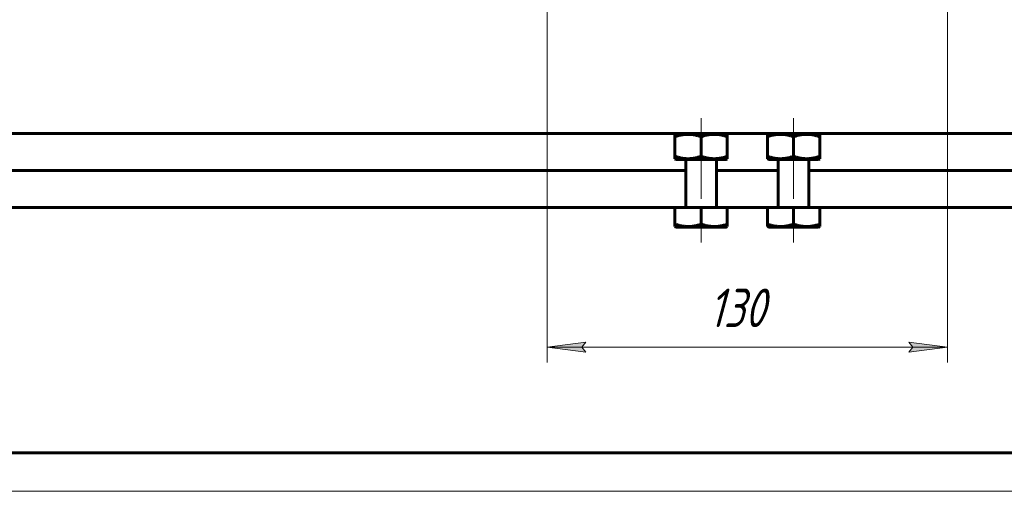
# Model space of a CAD drawing. Header units: millimetres. Extents: x 0 to 841, y 0 to 594.
# Tile 2 of 26: x 128 to 256, y 0 to 61. Entities that reach past the tile are written whole.
import ezdxf

# ---------------------------------------------------------------- set-up
doc = ezdxf.new("R2010")
doc.units = ezdxf.units.MM
for name, pattern in [('K5LT_AXLED', [12, 7.5, -1.5, 1.5, -1.5]), ('K5LT_BASIC', [0]), ('K5LT_THIN', [0])]:
    doc.linetypes.add(name, pattern=pattern)
doc.layers.add('Системный слой', color=7, linetype='Continuous')
doc.layers.add('Системный слой (1)', color=7, linetype='Continuous', true_color=0x6c6c6c)
doc.styles.add('KDIMTEXTSTYLE', font='txt', dxfattribs={"width": 0.96, "oblique": 15, "height": 5})
doc.styles.add('KTEXTSTYLE', font='txt', dxfattribs={"width": 0.96, "height": 5})
doc.dimstyles.new('KDIMSTYLE (0.40)', dxfattribs={"dimtxt": 5, "dimasz": 1, "dimexe": 2, "dimexo": 0, "dimgap": 1, "dimtad": 1, "dimlfac": 2.5, "dimtxsty": 'KDIMTEXTSTYLE', "dimsah": 1, "dimcen": 0, "dimdle": 1, "dimadec": 0, "dimazin": 0, "dimtfac": 0.667, "dimtmove": 0, "dimatfit": 3, "dimfxl": 1, "dimtvp": 1, "dimtolj": 1, "dimtzin": 0, "dimarcsym": 0})

# ---------------------------------------------------------------- blocks, each defined once
blk = doc.blocks.new('U41')
at = {"layer": 'Системный слой (1)', "color": 150, "linetype": 'K5LT_BASIC', "lineweight": 60, "true_color": 0x0080ff}
for p, q in [((225.21, 34.28), (228.44, 34.28)), ((228.44, 34.28), (231.67, 34.28))]:
    blk.add_line(p, q, dxfattribs=at)
blk = doc.blocks.new('U42')
at = {"layer": 'Системный слой (1)', "color": 150, "linetype": 'K5LT_BASIC', "lineweight": 60, "true_color": 0x0080ff}
for p, q in [((213.21, 43.08), (216.44, 43.08)), ((216.44, 43.08), (219.67, 43.08))]:
    blk.add_line(p, q, dxfattribs=at)
blk = doc.blocks.new('U43')
at = {"layer": 'Системный слой (1)', "color": 150, "linetype": 'K5LT_BASIC', "lineweight": 60, "true_color": 0x0080ff}
for p, q in [((225.21, 43.08), (228.44, 43.08)), ((228.44, 43.08), (231.67, 43.08))]:
    blk.add_line(p, q, dxfattribs=at)
blk = doc.blocks.new('U44')
at = {"layer": 'Системный слой (1)', "color": 150, "linetype": 'K5LT_BASIC', "lineweight": 60, "true_color": 0x0080ff}
for p, q in [((213.21, 34.28), (216.44, 34.28)), ((216.44, 34.28), (219.67, 34.28))]:
    blk.add_line(p, q, dxfattribs=at)
blk = doc.blocks.new('U45')
at = {"layer": 'Системный слой (1)', "color": 150, "linetype": 'K5LT_BASIC', "lineweight": 60, "true_color": 0x0080ff}
for p, q in [((214.44, 41.64), (88.48, 41.64)), ((226.44, 41.64), (218.44, 41.64)), ((356.4, 41.64), (230.44, 41.64))]:
    blk.add_line(p, q, dxfattribs=at)
blk = doc.blocks.new('U56')
at = {"layer": 'Системный слой (1)', "color": 150, "linetype": 'K5LT_BASIC', "lineweight": 60, "true_color": 0x0080ff}
for p, q in [((213.04, 36.84), (88.48, 36.84)), ((225.04, 36.84), (219.84, 36.84)), ((356.4, 36.84), (231.84, 36.84))]:
    blk.add_line(p, q, dxfattribs=at)
blk = doc.blocks.new('D9')
at = {"layer": 'Системный слой (1)'}
for points in [[(201.44, 18.06), (200.94, 18.72), (201.44, 19.38), (196.44, 18.72)], [(248.44, 18.72), (243.44, 19.38), (243.94, 18.72), (243.44, 18.06)]]:
    blk.add_hatch(color=7, dxfattribs=at).paths.add_polyline_path(points)
at = {"layer": 'Системный слой (1)', "color": 7, "linetype": 'K5LT_THIN', "lineweight": 18}
for p, q in [((196.44, 100.44), (196.44, 16.72)), ((248.44, 100.44), (248.44, 16.72)), ((196.44, 18.72), (201.44, 19.38)), ((201.44, 19.38), (200.94, 18.72)), ((243.94, 18.72), (243.44, 19.38)), ((243.44, 19.38), (248.44, 18.72)), ((201.44, 18.06), (196.44, 18.72)), ((196.44, 18.72), (248.44, 18.72)), ((200.94, 18.72), (201.44, 18.06)), ((248.44, 18.72), (243.44, 18.06)), ((243.44, 18.06), (243.94, 18.72))]:
    blk.add_line(p, q, dxfattribs=at)
blk.add_wipeout([(217.43, 19.72), (217.43, 27.1), (227.05, 27.1), (227.05, 19.72)]).dxf.layer = 'Системный слой (1)'
at = {"layer": 'Системный слой (1)', "color": 7, "insert": (217.43, 26.31), "char_height": 5, "attachment_point": 1, "style": 'KTEXTSTYLE'}
blk.add_mtext('\\fArial|b0|c204|p34;\\H5.0;\\W1.000;\\Q15;\\fGOST Type AU|b0|i0|c204|p34;\\Q15;\\W0.960;130', dxfattribs=at)
blk = doc.blocks.new('KDIMARROW_01')
at = {"layer": 'Системный слой'}
blk.add_hatch(color=0, dxfattribs=at).paths.add_polyline_path([(0, 0), (-5, 0.66), (-4.5, 0), (-5, -0.66)])
at = {"layer": 'Системный слой', "color": 0, "linetype": 'K5LT_THIN', "lineweight": 18}
for p, q in [((-4.5, 0), (-5, 0.66)), ((-5, 0.66), (0, 0)), ((0, 0), (-5, -0.66)), ((-5, -0.66), (-4.5, 0))]:
    blk.add_line(p, q, dxfattribs=at)
at = {"layer": 'Системный слой (1)', "color": 0, "linetype": 'K5LT_THIN', "lineweight": 18}
blk.add_line((659.18, 293), (658.78, 293), dxfattribs=at)
blk = doc.blocks.new('U109')
at = {"color": 150, "linetype": 'K5LT_BASIC', "lineweight": 60, "true_color": 0x0080ff}
blk.add_line((836, 5), (20, 5), dxfattribs=at)
at = {"color": 7, "linetype": 'K5LT_THIN', "lineweight": 18}
blk.add_line((841, 0), (0, 0), dxfattribs=at)

msp = doc.modelspace()

# ---------------------------------------------------------------- linework, layer by layer
at = {"layer": 'Системный слой (1)', "color": 30, "linetype": 'K5LT_AXLED', "lineweight": 18, "true_color": 0xff8000}
for p, q in [((216.4397, 48.4387), (216.4397, 44.0369)), ((228.4397, 48.4387), (228.4397, 44.0369)), ((216.4397, 45.4806), (216.4397, 34.8387)), ((228.4397, 45.4806), (228.4397, 34.8387)), ((216.4397, 36.6806), (216.4397, 32.2787)), ((228.4397, 36.6806), (228.4397, 32.2787))]:
    msp.add_line(p, q, dxfattribs=at)
at = {"layer": 'Системный слой (1)', "color": 150, "linetype": 'K5LT_BASIC', "lineweight": 60, "true_color": 0x0080ff}
for p, q in [((356.3997, 46.4387), (88.4797, 46.4387)), ((213.2097, 46.4387), (213.0397, 46.3406)), ((213.0397, 46.0369), (213.0397, 46.3406)), ((219.6697, 46.4387), (219.8397, 46.3406)), ((219.8397, 46.3406), (219.8397, 46.0369)), ((225.2097, 46.4387), (225.0397, 46.3406)), ((225.0397, 46.0369), (225.0397, 46.3406)), ((231.6697, 46.4387), (231.8397, 46.3406)), ((231.8397, 46.3406), (231.8397, 46.0369)), ((213.0397, 46.0369), (213.0397, 43.4806)), ((216.4397, 46.0369), (216.4397, 43.4806)), ((219.8397, 46.0369), (219.8397, 43.4806)), ((225.0397, 46.0369), (225.0397, 43.4806)), ((228.4397, 46.0369), (228.4397, 43.4806)), ((231.8397, 46.0369), (231.8397, 43.4806)), ((213.0397, 43.1769), (213.0397, 43.4806)), ((213.0397, 43.1769), (213.2097, 43.0787)), ((214.4397, 36.9987), (214.4397, 43.0787)), ((218.4397, 36.9987), (218.4397, 43.0787)), ((219.8397, 43.1769), (219.6697, 43.0787)), ((219.8397, 43.4806), (219.8397, 43.1769)), ((225.0397, 43.1769), (225.0397, 43.4806)), ((225.0397, 43.1769), (225.2097, 43.0787)), ((226.4397, 36.9987), (226.4397, 43.0787)), ((230.4397, 36.9987), (230.4397, 43.0787)), ((231.8397, 43.1769), (231.6697, 43.0787)), ((231.8397, 43.4806), (231.8397, 43.1769)), ((213.0397, 36.8387), (213.0397, 34.6806)), ((216.4397, 36.8387), (213.0397, 36.8387)), ((219.8397, 36.8387), (216.4397, 36.8387)), ((216.4397, 36.8387), (216.4397, 34.6806)), ((219.8397, 36.8387), (219.8397, 34.6806)), ((228.4397, 36.8387), (225.0397, 36.8387)), ((225.0397, 36.8387), (225.0397, 34.6806)), ((228.4397, 36.8387), (228.4397, 34.6806)), ((231.8397, 36.8387), (228.4397, 36.8387)), ((231.8397, 36.8387), (231.8397, 34.6806)), ((213.0397, 34.3769), (213.0397, 34.6806)), ((219.8397, 34.6806), (219.8397, 34.3769)), ((225.0397, 34.3769), (225.0397, 34.6806)), ((231.8397, 34.6806), (231.8397, 34.3769)), ((213.0397, 34.3769), (213.2097, 34.2787)), ((219.8397, 34.3769), (219.6697, 34.2787)), ((225.0397, 34.3769), (225.2097, 34.2787)), ((231.8397, 34.3769), (231.6697, 34.2787))]:
    msp.add_line(p, q, dxfattribs=at)
for centre, start, end in [((214.2797, 36.9987), 270, 0), ((218.5997, 36.9987), 180, 270), ((226.2797, 36.9987), 270, 0), ((230.5997, 36.9987), 180, 270)]:
    msp.add_arc(centre, 0.16, start, end, dxfattribs=at)
for points, knots in [([(216.4397, 46.0369), (216.3076, 46.0809), (216.1141, 46.1398), (215.826, 46.2129), (215.5863, 46.2635), (215.3371, 46.3025), (215.1102, 46.3267), (214.9008, 46.3393), (214.6976, 46.3419), (214.5041, 46.3356), (214.288, 46.3196), (214.0476, 46.2896), (213.7004, 46.2269), (213.3647, 46.141), (213.1195, 46.0635), (213.0397, 46.0369)], [0, 0, 0, 0, 1.91244871, 2.78068749, 4.10062144, 5.2997801, 6.27754197, 7.2675193, 8.21485807, 9.10206657, 9.9581603, 11.22579665, 12.46383647, 14.84267045, 16, 16, 16, 16]), ([(219.8397, 46.0369), (219.7076, 46.0809), (219.5141, 46.1398), (219.226, 46.2129), (218.9863, 46.2635), (218.7371, 46.3025), (218.5102, 46.3267), (218.3008, 46.3393), (218.0976, 46.3419), (217.9041, 46.3356), (217.688, 46.3196), (217.4476, 46.2896), (217.1004, 46.2269), (216.7647, 46.141), (216.5195, 46.0635), (216.4397, 46.0369)], [0, 0, 0, 0, 1.91244871, 2.78068749, 4.10062144, 5.2997801, 6.27754197, 7.2675193, 8.21485807, 9.10206657, 9.9581603, 11.22579665, 12.46383647, 14.84267045, 16, 16, 16, 16]), ([(228.4397, 46.0369), (228.3076, 46.0809), (228.1141, 46.1398), (227.826, 46.2129), (227.5863, 46.2635), (227.3371, 46.3025), (227.1102, 46.3267), (226.9008, 46.3393), (226.6976, 46.3419), (226.5041, 46.3356), (226.288, 46.3196), (226.0476, 46.2896), (225.7004, 46.2269), (225.3647, 46.141), (225.1195, 46.0635), (225.0397, 46.0369)], [0, 0, 0, 0, 1.91244871, 2.78068749, 4.10062144, 5.2997801, 6.27754197, 7.2675193, 8.21485807, 9.10206657, 9.9581603, 11.22579665, 12.46383647, 14.84267045, 16, 16, 16, 16]), ([(231.8397, 46.0369), (231.7076, 46.0809), (231.5141, 46.1398), (231.226, 46.2129), (230.9863, 46.2635), (230.7371, 46.3025), (230.5102, 46.3267), (230.3008, 46.3393), (230.0976, 46.3419), (229.9041, 46.3356), (229.688, 46.3196), (229.4476, 46.2896), (229.1004, 46.2269), (228.7647, 46.141), (228.5195, 46.0635), (228.4397, 46.0369)], [0, 0, 0, 0, 1.91244871, 2.78068749, 4.10062144, 5.2997801, 6.27754197, 7.2675193, 8.21485807, 9.10206657, 9.9581603, 11.22579665, 12.46383647, 14.84267045, 16, 16, 16, 16]), ([(213.0397, 43.4806), (213.1718, 43.4365), (213.3652, 43.3776), (213.6533, 43.3045), (213.893, 43.254), (214.1422, 43.2149), (214.3691, 43.1907), (214.5785, 43.1782), (214.7818, 43.1756), (214.9752, 43.1818), (215.1913, 43.1979), (215.4317, 43.2279), (215.7789, 43.2906), (216.1146, 43.3765), (216.3598, 43.4539), (216.4397, 43.4806)], [0, 0, 0, 0, 1.91244871, 2.78068749, 4.10062144, 5.2997801, 6.27754197, 7.2675193, 8.21485807, 9.10206657, 9.9581603, 11.22579665, 12.46383647, 14.84267045, 16, 16, 16, 16]), ([(216.4397, 43.4806), (216.5718, 43.4365), (216.7652, 43.3776), (217.0533, 43.3045), (217.293, 43.254), (217.5422, 43.2149), (217.7691, 43.1907), (217.9785, 43.1782), (218.1818, 43.1756), (218.3752, 43.1818), (218.5913, 43.1979), (218.8317, 43.2279), (219.1789, 43.2906), (219.5146, 43.3765), (219.7598, 43.4539), (219.8397, 43.4806)], [0, 0, 0, 0, 1.91244871, 2.78068749, 4.10062144, 5.2997801, 6.27754196, 7.2675193, 8.21485807, 9.10206657, 9.9581603, 11.22579665, 12.46383647, 14.84267045, 16, 16, 16, 16]), ([(225.0397, 43.4806), (225.1718, 43.4365), (225.3652, 43.3776), (225.6533, 43.3045), (225.893, 43.254), (226.1422, 43.2149), (226.3691, 43.1907), (226.5785, 43.1782), (226.7818, 43.1756), (226.9752, 43.1818), (227.1913, 43.1979), (227.4317, 43.2279), (227.7789, 43.2906), (228.1146, 43.3765), (228.3598, 43.4539), (228.4397, 43.4806)], [0, 0, 0, 0, 1.91244871, 2.78068749, 4.10062144, 5.2997801, 6.27754197, 7.2675193, 8.21485807, 9.10206657, 9.9581603, 11.22579665, 12.46383647, 14.84267045, 16, 16, 16, 16]), ([(228.4397, 43.4806), (228.5718, 43.4365), (228.7652, 43.3776), (229.0533, 43.3045), (229.293, 43.254), (229.5422, 43.2149), (229.7691, 43.1907), (229.9785, 43.1782), (230.1818, 43.1756), (230.3752, 43.1818), (230.5913, 43.1979), (230.8317, 43.2279), (231.1789, 43.2906), (231.5146, 43.3765), (231.7598, 43.4539), (231.8397, 43.4806)], [0, 0, 0, 0, 1.91244871, 2.78068749, 4.10062144, 5.2997801, 6.27754196, 7.2675193, 8.21485807, 9.10206657, 9.9581603, 11.22579665, 12.46383647, 14.84267045, 16, 16, 16, 16]), ([(213.0397, 34.6806), (213.1718, 34.6365), (213.3652, 34.5776), (213.6533, 34.5045), (213.893, 34.454), (214.1422, 34.4149), (214.3691, 34.3907), (214.5785, 34.3782), (214.7818, 34.3756), (214.9752, 34.3818), (215.1913, 34.3979), (215.4317, 34.4279), (215.7789, 34.4906), (216.1146, 34.5765), (216.3598, 34.6539), (216.4397, 34.6806)], [0, 0, 0, 0, 1.91244871, 2.78068749, 4.10062144, 5.2997801, 6.27754197, 7.2675193, 8.21485807, 9.10206657, 9.9581603, 11.22579665, 12.46383647, 14.84267045, 16, 16, 16, 16]), ([(216.4397, 34.6806), (216.5718, 34.6365), (216.7652, 34.5776), (217.0533, 34.5045), (217.293, 34.454), (217.5422, 34.4149), (217.7691, 34.3907), (217.9785, 34.3782), (218.1818, 34.3756), (218.3752, 34.3818), (218.5913, 34.3979), (218.8317, 34.4279), (219.1789, 34.4906), (219.5146, 34.5765), (219.7598, 34.6539), (219.8397, 34.6806)], [0, 0, 0, 0, 1.91244871, 2.78068749, 4.10062144, 5.2997801, 6.27754197, 7.2675193, 8.21485807, 9.10206657, 9.9581603, 11.22579665, 12.46383647, 14.84267045, 16, 16, 16, 16]), ([(225.0397, 34.6806), (225.1718, 34.6365), (225.3652, 34.5776), (225.6533, 34.5045), (225.893, 34.454), (226.1422, 34.4149), (226.3691, 34.3907), (226.5785, 34.3782), (226.7818, 34.3756), (226.9752, 34.3818), (227.1913, 34.3979), (227.4317, 34.4279), (227.7789, 34.4906), (228.1146, 34.5765), (228.3598, 34.6539), (228.4397, 34.6806)], [0, 0, 0, 0, 1.91244871, 2.78068749, 4.10062144, 5.2997801, 6.27754197, 7.2675193, 8.21485807, 9.10206657, 9.9581603, 11.22579665, 12.46383647, 14.84267045, 16, 16, 16, 16]), ([(228.4397, 34.6806), (228.5718, 34.6365), (228.7652, 34.5776), (229.0533, 34.5045), (229.293, 34.454), (229.5422, 34.4149), (229.7691, 34.3907), (229.9785, 34.3782), (230.1818, 34.3756), (230.3752, 34.3818), (230.5913, 34.3979), (230.8317, 34.4279), (231.1789, 34.4906), (231.5146, 34.5765), (231.7598, 34.6539), (231.8397, 34.6806)], [0, 0, 0, 0, 1.91244871, 2.78068749, 4.10062144, 5.2997801, 6.27754197, 7.2675193, 8.21485807, 9.10206657, 9.9581603, 11.22579665, 12.46383647, 14.84267045, 16, 16, 16, 16])]:
    msp.add_open_spline(points, degree=3, knots=knots, dxfattribs=at)

# ---------------------------------------------------------------- block references
at = {"layer": 'Системный слой (1)'}
for name in ['U42', 'U43', 'U45', 'U56', 'U44', 'U41']:
    msp.add_blockref(name, (0, 0), dxfattribs=at)

# ---------------------------------------------------------------- next in the draw order: dimensions: what is measured, and where the dimension line sits
at = {"layer": 'Системный слой (1)', "color": 7}
dim = msp.add_linear_dim(base=(196.4397, 18.7225), p1=(248.4397, 100.4387), p2=(196.4397, 100.4387), dimstyle='KDIMSTYLE (0.40)', override={"dimexo": 0, "dimpost": '\\fGOST Type AU|b0|c204|p34;\\H5.0;\\W0.960;\\Q15;<>', "dimblk1": 'KDIMARROW_01', "dimblk2": 'KDIMARROW_01', "dimse1": 0, "dimse2": 0, "dimclrt": 7, "dimtol": 1, "dimtp": 0, "dimtm": 0, "dimtdec": 5, "dimtolj": 1}, dxfattribs=at)
dim.commit()
dim.dimension.update_dxf_attribs({"geometry": 'D9', "text_midpoint": (222.4397, 18.7225), "dimtype": 160})

# ---------------------------------------------------------------- next in the draw order: block references
msp.add_blockref('U109', (0, 0))

doc.saveas('drawing.dxf')
